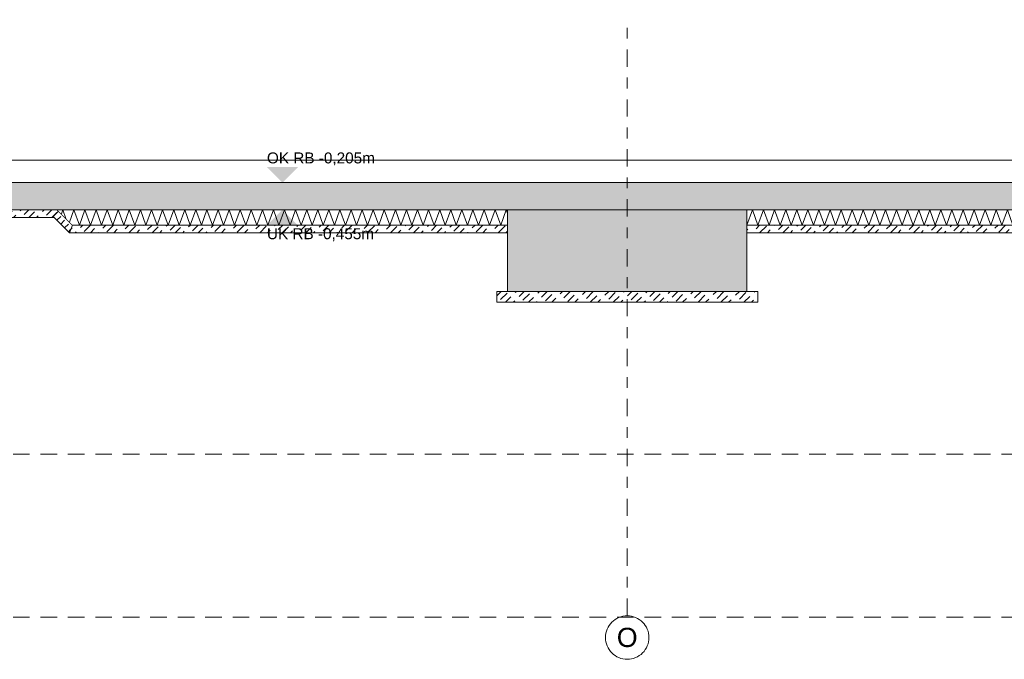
# Model space of a CAD drawing. Header units: metres. Extents: x -273 to 6, y -183 to 13.
# Tile 10 of 256: x -120 to -111, y -55 to -49. Entities that reach past the tile are written whole.
import ezdxf

# ---------------------------------------------------------------- set-up
doc = ezdxf.new("R2010")
doc.units = ezdxf.units.M
doc.header["$LTSCALE"] = 0.05
doc.linetypes.add('ISO-02 Strichlinie', pattern=[3.81, 3.048, -0.762])
doc.linetypes.add('Linienart-53', pattern=[5.291531, 3.175, -1.058062, 0.352704, -0.705764])
for name, color, linetype, lineweight, true_color in [('00 -Bauelemente -Dämmung innen', 7, 'Continuous', 9, 0xff7fe6), ('30 -35 Decken- 0 Decken', 7, 'Continuous', 35, 0x00ee00), ('70 -72 Beschriftung- 1 Beschriftung allgemein', 7, 'Continuous', 9, 0xff6633)]:
    doc.layers.add(name, color=color, linetype=linetype, lineweight=lineweight, true_color=true_color)
doc.layers.add('70 -71 Achsen- 1 Gebäudeachsen', color=7, linetype='Linienart-53', lineweight=18)
doc.layers.add('Keine', color=7, linetype='Continuous', lineweight=9)
doc.styles.add('Arial', font='arial.ttf')
pattern_1 = [(-135, (0, 0), (0.03535534, -0.03535534), [0.084852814, -0.05656854])]

# ---------------------------------------------------------------- blocks, each defined once
blk = doc.blocks.new('Gruppe-3339')
at = {"color": 255, "linetype": 'Continuous', "lineweight": 5}
blk.add_wipeout([(-119.721, 35.9762), (-115.721, 35.9762), (-115.721, 36.1162), (-119.861, 36.1162)], dxfattribs=at).dxf.layer = '00 -Bauelemente -Dämmung innen'
blk = doc.blocks.new('Gruppe-3340')
at = {"layer": '00 -Bauelemente -Dämmung innen', "color": 7, "transparency": 33554687, "flags": 128}
for points in [[(-119.8236, 36.0788), (-119.81, 36.1162), (-119.7809, 36.0361)], [(-115.721, 36.0816), (-115.7336, 36.1162), (-115.7845, 35.9762), (-115.8355, 36.1162), (-115.8864, 35.9762), (-115.9374, 36.1162), (-115.9884, 35.9762), (-116.0393, 36.1162), (-116.0903, 35.9762), (-116.1412, 36.1162), (-116.1922, 35.9762), (-116.2431, 36.1162), (-116.2941, 35.9762), (-116.345, 36.1162), (-116.396, 35.9762), (-116.447, 36.1162), (-116.4979, 35.9762), (-116.5489, 36.1162), (-116.5998, 35.9762), (-116.6508, 36.1162), (-116.7017, 35.9762), (-116.7527, 36.1162), (-116.8036, 35.9762), (-116.8546, 36.1162), (-116.9056, 35.9762), (-116.9565, 36.1162), (-117.0075, 35.9762), (-117.0584, 36.1162), (-117.1094, 35.9762), (-117.1603, 36.1162), (-117.2113, 35.9762), (-117.2623, 36.1162), (-117.3132, 35.9762), (-117.3642, 36.1162), (-117.4151, 35.9762), (-117.4661, 36.1162), (-117.517, 35.9762), (-117.568, 36.1162), (-117.6189, 35.9762), (-117.6699, 36.1162), (-117.7209, 35.9762), (-117.7718, 36.1162), (-117.8228, 35.9762), (-117.8737, 36.1162), (-117.9247, 35.9762), (-117.9756, 36.1162), (-118.0266, 35.9762), (-118.0775, 36.1162), (-118.1285, 35.9762), (-118.1795, 36.1162), (-118.2304, 35.9762), (-118.2814, 36.1162), (-118.3323, 35.9762), (-118.3833, 36.1162), (-118.4342, 35.9762), (-118.4852, 36.1162), (-118.5361, 35.9762), (-118.5871, 36.1162), (-118.6381, 35.9762), (-118.689, 36.1162), (-118.74, 35.9762), (-118.7909, 36.1162), (-118.8419, 35.9762), (-118.8928, 36.1162), (-118.9438, 35.9762), (-118.9948, 36.1162), (-119.0457, 35.9762), (-119.0967, 36.1162), (-119.1476, 35.9762), (-119.1986, 36.1162), (-119.2495, 35.9762), (-119.3005, 36.1162), (-119.3514, 35.9762), (-119.4024, 36.1162), (-119.4534, 35.9762), (-119.5043, 36.1162), (-119.5553, 35.9762), (-119.6062, 36.1162), (-119.6572, 35.9762), (-119.7081, 36.1162), (-119.7489, 36.0041)]]:
    blk.add_lwpolyline(points, dxfattribs=at)
blk = doc.blocks.new('Gruppe-3341')
at = {"layer": '00 -Bauelemente -Dämmung innen', "color": 7, "linetype": 'Continuous', "lineweight": 9, "transparency": 33554687}
blk.add_line((-115.721, 36.1162), (-119.861, 36.1162), dxfattribs=at)
blk = doc.blocks.new('Gruppe-3342')
at = {"layer": '00 -Bauelemente -Dämmung innen', "color": 7, "linetype": 'Continuous', "lineweight": 9, "transparency": 33554687}
blk.add_line((-119.721, 35.9762), (-115.721, 35.9762), dxfattribs=at)
blk = doc.blocks.new('Gruppe-3343')
at = {"layer": '00 -Bauelemente -Dämmung innen', "color": 7, "transparency": 33554687}
for name in ['Gruppe-3341', 'Gruppe-3342']:
    blk.add_blockref(name, (0, 0), dxfattribs=at)
blk = doc.blocks.new('Gruppe-3344')
at = {"layer": '00 -Bauelemente -Dämmung innen', "color": 7}
blk.add_blockref('Gruppe-3339', (0, 0), dxfattribs=at)
at = {"layer": '00 -Bauelemente -Dämmung innen', "color": 7, "transparency": 33554687}
for name in ['Gruppe-3343', 'Gruppe-3340']:
    blk.add_blockref(name, (0, 0), dxfattribs=at)
blk = doc.blocks.new('Gruppe-3345')
at = {"layer": '00 -Bauelemente -Dämmung innen', "color": 7, "transparency": 33554687}
blk.add_blockref('Gruppe-3344', (0, 0), dxfattribs=at)
at = {"layer": '00 -Bauelemente -Dämmung innen', "color": 0, "flags": 1}
for tag in ['IFC_UUID', 'instanceID', 'prm0_name', 'prm0_type', 'prm0_value', 'prm1_name', 'prm1_type', 'prm1_value', 'prm2_name', 'prm2_type', 'prm2_value', 'prm3_name', 'prm3_type', 'prm3_value', 'prm4_name', 'prm4_type', 'prm4_value', 'prm5_name', 'prm5_type', 'prm5_value', 'prm6_name', 'prm6_type', 'prm6_value']:
    blk.add_attdef(tag, (-119.861, 35.9762), '', height=0.00018, dxfattribs=at)
blk = doc.blocks.new('Gruppe-3346')
at = {"color": 255, "linetype": 'Continuous', "lineweight": 5}
blk.add_wipeout([(-113.521, 35.9762), (-108.121, 35.9762), (-108.121, 36.1162), (-113.521, 36.1162)], dxfattribs=at).dxf.layer = '00 -Bauelemente -Dämmung innen'
blk = doc.blocks.new('Gruppe-3347')
at = {"layer": '00 -Bauelemente -Dämmung innen', "color": 7, "transparency": 33554687, "flags": 128}
blk.add_lwpolyline([(-113.521, 35.9762), (-113.47, 36.1162), (-113.4191, 35.9762), (-113.3681, 36.1162), (-113.3172, 35.9762), (-113.2662, 36.1162), (-113.2153, 35.9762), (-113.1643, 36.1162), (-113.1134, 35.9762), (-113.0624, 36.1162), (-113.0114, 35.9762), (-112.9605, 36.1162), (-112.9095, 35.9762), (-112.8586, 36.1162), (-112.8076, 35.9762), (-112.7567, 36.1162), (-112.7057, 35.9762), (-112.6548, 36.1162), (-112.6038, 35.9762), (-112.5528, 36.1162), (-112.5019, 35.9762), (-112.4509, 36.1162), (-112.4, 35.9762), (-112.349, 36.1162), (-112.2981, 35.9762), (-112.2471, 36.1162), (-112.1961, 35.9762), (-112.1452, 36.1162), (-112.0942, 35.9762), (-112.0433, 36.1162), (-111.9923, 35.9762), (-111.9414, 36.1162), (-111.8904, 35.9762), (-111.8395, 36.1162), (-111.7885, 35.9762), (-111.7375, 36.1162), (-111.6866, 35.9762), (-111.6356, 36.1162), (-111.5847, 35.9762), (-111.5337, 36.1162), (-111.4828, 35.9762), (-111.4318, 36.1162), (-111.3809, 35.9762), (-111.3299, 36.1162), (-111.2789, 35.9762), (-111.228, 36.1162), (-111.177, 35.9762), (-111.1261, 36.1162), (-111.0751, 35.9762), (-111.0242, 36.1162), (-110.9732, 35.9762), (-110.9223, 36.1162), (-110.8713, 35.9762), (-110.8203, 36.1162), (-110.7694, 35.9762), (-110.7184, 36.1162), (-110.6675, 35.9762), (-110.6165, 36.1162), (-110.5656, 35.9762), (-110.5146, 36.1162), (-110.4636, 35.9762), (-110.4127, 36.1162), (-110.3617, 35.9762), (-110.3108, 36.1162), (-110.2598, 35.9762), (-110.2089, 36.1162), (-110.1579, 35.9762), (-110.107, 36.1162), (-110.056, 35.9762), (-110.005, 36.1162), (-109.9541, 35.9762), (-109.9031, 36.1162), (-109.8522, 35.9762), (-109.8012, 36.1162), (-109.7503, 35.9762), (-109.6993, 36.1162), (-109.6484, 35.9762), (-109.5974, 36.1162), (-109.5464, 35.9762), (-109.4955, 36.1162), (-109.4445, 35.9762), (-109.3936, 36.1162), (-109.3426, 35.9762), (-109.2917, 36.1162), (-109.2407, 35.9762), (-109.1898, 36.1162), (-109.1388, 35.9762), (-109.0878, 36.1162), (-109.0369, 35.9762), (-108.9859, 36.1162), (-108.935, 35.9762), (-108.884, 36.1162), (-108.8331, 35.9762), (-108.7821, 36.1162), (-108.7312, 35.9762), (-108.6802, 36.1162), (-108.6292, 35.9762), (-108.5783, 36.1162), (-108.5273, 35.9762), (-108.4764, 36.1162), (-108.4254, 35.9762), (-108.3745, 36.1162), (-108.3235, 35.9762), (-108.2725, 36.1162), (-108.2216, 35.9762), (-108.1706, 36.1162), (-108.121, 35.9798)], dxfattribs=at)
blk = doc.blocks.new('Gruppe-3348')
at = {"layer": '00 -Bauelemente -Dämmung innen', "color": 7, "linetype": 'Continuous', "lineweight": 9, "transparency": 33554687}
blk.add_line((-108.121, 36.1162), (-113.521, 36.1162), dxfattribs=at)
blk = doc.blocks.new('Gruppe-3349')
at = {"layer": '00 -Bauelemente -Dämmung innen', "color": 7, "linetype": 'Continuous', "lineweight": 9, "transparency": 33554687}
blk.add_line((-113.521, 35.9762), (-108.121, 35.9762), dxfattribs=at)
blk = doc.blocks.new('Gruppe-3350')
at = {"layer": '00 -Bauelemente -Dämmung innen', "color": 7, "transparency": 33554687}
for name in ['Gruppe-3348', 'Gruppe-3349']:
    blk.add_blockref(name, (0, 0), dxfattribs=at)
blk = doc.blocks.new('Gruppe-3351')
at = {"layer": '00 -Bauelemente -Dämmung innen', "color": 7}
blk.add_blockref('Gruppe-3346', (0, 0), dxfattribs=at)
at = {"layer": '00 -Bauelemente -Dämmung innen', "color": 7, "transparency": 33554687}
for name in ['Gruppe-3347', 'Gruppe-3350']:
    blk.add_blockref(name, (0, 0), dxfattribs=at)
blk = doc.blocks.new('Gruppe-3352')
at = {"layer": '00 -Bauelemente -Dämmung innen', "color": 7, "transparency": 33554687}
blk.add_blockref('Gruppe-3351', (0, 0), dxfattribs=at)
at = {"layer": '00 -Bauelemente -Dämmung innen', "color": 0, "flags": 1}
for tag in ['IFC_UUID', 'instanceID', 'prm0_name', 'prm0_type', 'prm0_value', 'prm1_name', 'prm1_type', 'prm1_value', 'prm2_name', 'prm2_type', 'prm2_value', 'prm3_name', 'prm3_type', 'prm3_value', 'prm4_name', 'prm4_type', 'prm4_value', 'prm5_name', 'prm5_type', 'prm5_value', 'prm6_name', 'prm6_type', 'prm6_value']:
    blk.add_attdef(tag, (-113.521, 35.9762), '', height=0.00018, dxfattribs=at)
blk = doc.blocks.new('Gruppe-3482')
at = {"layer": '70 -71 Achsen- 1 Gebäudeachsen', "transparency": 33554687}
blk.add_line((-114.621, 32.3852), (-114.621, 37.8636), dxfattribs=at)
at = {"color": 255, "transparency": 33554687}
blk.add_wipeout([(-114.621, 31.9852), (-114.6406, 31.9862), (-114.66, 31.9891), (-114.6791, 31.9939), (-114.6975, 32.0005), (-114.7153, 32.0089), (-114.7321, 32.0189), (-114.7479, 32.0306), (-114.7624, 32.0438), (-114.7756, 32.0584), (-114.7873, 32.0741), (-114.7974, 32.091), (-114.8058, 32.1087), (-114.8124, 32.1272), (-114.8172, 32.1462), (-114.82, 32.1656), (-114.821, 32.1852), (-114.82, 32.2048), (-114.8172, 32.2243), (-114.8124, 32.2433), (-114.8058, 32.2618), (-114.7974, 32.2795), (-114.7873, 32.2964), (-114.7756, 32.3121), (-114.7624, 32.3267), (-114.7479, 32.3398), (-114.7321, 32.3515), (-114.7153, 32.3616), (-114.6975, 32.37), (-114.6791, 32.3766), (-114.66, 32.3814), (-114.6406, 32.3843), (-114.621, 32.3852), (-114.6014, 32.3843), (-114.582, 32.3814), (-114.5629, 32.3766), (-114.5445, 32.37), (-114.5267, 32.3616), (-114.5099, 32.3515), (-114.4941, 32.3398), (-114.4796, 32.3267), (-114.4664, 32.3121), (-114.4547, 32.2964), (-114.4446, 32.2795), (-114.4362, 32.2618), (-114.4296, 32.2433), (-114.4248, 32.2243), (-114.422, 32.2048), (-114.421, 32.1852), (-114.422, 32.1656), (-114.4248, 32.1462), (-114.4296, 32.1272), (-114.4362, 32.1087), (-114.4446, 32.091), (-114.4547, 32.0741), (-114.4664, 32.0584), (-114.4796, 32.0438), (-114.4941, 32.0306), (-114.5099, 32.0189), (-114.5267, 32.0089), (-114.5445, 32.0005), (-114.5629, 31.9939), (-114.582, 31.9891), (-114.6014, 31.9862)], dxfattribs=at).dxf.layer = 'Keine'
at = {"layer": 'Keine', "transparency": 33554687, "flags": 128}
blk.add_lwpolyline([(-114.621, 31.9852), (-114.6406, 31.9862), (-114.66, 31.9891), (-114.6791, 31.9939), (-114.6975, 32.0005), (-114.7153, 32.0089), (-114.7321, 32.0189), (-114.7479, 32.0306), (-114.7624, 32.0438), (-114.7756, 32.0584), (-114.7873, 32.0741), (-114.7974, 32.091), (-114.8058, 32.1087), (-114.8124, 32.1272), (-114.8172, 32.1462), (-114.82, 32.1656), (-114.821, 32.1852), (-114.82, 32.2048), (-114.8172, 32.2243), (-114.8124, 32.2433), (-114.8058, 32.2618), (-114.7974, 32.2795), (-114.7873, 32.2964), (-114.7756, 32.3121), (-114.7624, 32.3267), (-114.7479, 32.3398), (-114.7321, 32.3515), (-114.7153, 32.3616), (-114.6975, 32.37), (-114.6791, 32.3766), (-114.66, 32.3814), (-114.6406, 32.3843), (-114.621, 32.3852), (-114.6014, 32.3843), (-114.582, 32.3814), (-114.5629, 32.3766), (-114.5445, 32.37), (-114.5267, 32.3616), (-114.5099, 32.3515), (-114.4941, 32.3398), (-114.4796, 32.3267), (-114.4664, 32.3121), (-114.4547, 32.2964), (-114.4446, 32.2795), (-114.4362, 32.2618), (-114.4296, 32.2433), (-114.4248, 32.2243), (-114.422, 32.2048), (-114.421, 32.1852), (-114.422, 32.1656), (-114.4248, 32.1462), (-114.4296, 32.1272), (-114.4362, 32.1087), (-114.4446, 32.091), (-114.4547, 32.0741), (-114.4664, 32.0584), (-114.4796, 32.0438), (-114.4941, 32.0306), (-114.5099, 32.0189), (-114.5267, 32.0089), (-114.5445, 32.0005), (-114.5629, 31.9939), (-114.582, 31.9891), (-114.6014, 31.9862)], close=True, dxfattribs=at)
at = {"layer": 'Keine', "transparency": 33554687, "insert": (-114.621, 32.1852), "char_height": 0.1762, "attachment_point": 5, "line_spacing_factor": 0.970891, "style": 'Arial'}
blk.add_mtext('O', dxfattribs=at)
blk = doc.blocks.new('Gruppe-3483')
at = {"color": 255, "linetype": 'Continuous', "lineweight": 9}
for points in [[(-162.29599996, 36.57119107), (-101.34599996, 36.57119107), (-101.34599996, 36.36619107), (-162.29599996, 36.36619107)], [(-121.12099996, 36.11619107), (-119.86099996, 36.11619107), (-119.79099996, 36.04619107), (-121.12099996, 36.04619107)], [(-119.72099996, 35.97619107), (-115.72099996, 35.97619107), (-115.72099996, 35.90619107), (-119.74999491, 35.90619107)], [(-113.52099996, 35.97619107), (-108.12099996, 35.97619107), (-108.12099996, 35.90619107), (-113.52099996, 35.90619107)], [(-115.82099996, 35.36619107), (-113.42099996, 35.36619107), (-113.42099996, 35.26619107), (-115.82099996, 35.26619107)]]:
    blk.add_wipeout(points, dxfattribs=at).dxf.layer = '30 -35 Decken- 0 Decken'
at = {"layer": '30 -35 Decken- 0 Decken', "linetype": 'Continuous', "lineweight": 9}
h = blk.add_hatch(dxfattribs=at)
h.set_pattern_fill('5_Beton unbewehrt', style=0, pattern_type=2)
h.set_pattern_definition(pattern_1)
h.paths.add_polyline_path([(-121.12099996, 36.11619107), (-119.86099996, 36.11619107), (-119.79099996, 36.04619107), (-121.12099996, 36.04619107)])
h = blk.add_hatch(dxfattribs=at)
h.set_pattern_fill('5_Beton unbewehrt', style=0, pattern_type=2)
h.set_pattern_definition(pattern_1)
h.paths.add_polyline_path([(-119.72099996, 35.97619107), (-115.72099996, 35.97619107), (-115.72099996, 35.90619107), (-119.74999491, 35.90619107)])
h = blk.add_hatch(dxfattribs=at)
h.set_pattern_fill('5_Beton unbewehrt', style=0, pattern_type=2)
h.set_pattern_definition(pattern_1)
h.paths.add_polyline_path([(-113.52099996, 35.97619107), (-108.12099996, 35.97619107), (-108.12099996, 35.90619107), (-113.52099996, 35.90619107)])
h = blk.add_hatch(dxfattribs=at)
h.set_pattern_fill('5_Beton unbewehrt', style=0, pattern_type=2)
h.set_pattern_definition(pattern_1)
h.paths.add_polyline_path([(-115.82099996, 35.36619107), (-113.42099996, 35.36619107), (-113.42099996, 35.26619107), (-115.82099996, 35.26619107)])
at = {"layer": '30 -35 Decken- 0 Decken', "color": 7, "linetype": 'Continuous', "lineweight": 9, "flags": 128}
for points in [[(-162.29599996, 36.57119107), (-101.34599996, 36.57119107), (-101.34599996, 36.36619107), (-162.29599996, 36.36619107)], [(-121.12099996, 36.11619107), (-119.86099996, 36.11619107), (-119.79099996, 36.04619107), (-121.12099996, 36.04619107)], [(-119.72099996, 35.97619107), (-115.72099996, 35.97619107), (-115.72099996, 35.90619107), (-119.74999491, 35.90619107)], [(-113.52099996, 35.97619107), (-108.12099996, 35.97619107), (-108.12099996, 35.90619107), (-113.52099996, 35.90619107)], [(-115.82099996, 35.36619107), (-113.42099996, 35.36619107), (-113.42099996, 35.26619107), (-115.82099996, 35.26619107)]]:
    blk.add_lwpolyline(points, close=True, dxfattribs=at)
at = {"layer": '30 -35 Decken- 0 Decken', "color": 7, "linetype": 'Continuous', "lineweight": 9}
blk.add_solid([(-117.79099996, 36.36619107), (-117.9332643, 36.50845541), (-117.64873563, 36.50845541)], dxfattribs=at)
at = {"layer": '30 -35 Decken- 0 Decken', "color": 7, "insert": (-117.9332643, 36.64371629), "char_height": 0.1006886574, "attachment_point": 1, "line_spacing_factor": 0.970891, "style": 'Arial'}
blk.add_mtext('OK RB -0,205m', dxfattribs=at)
at = {"layer": '00 -Bauelemente -Dämmung innen', "color": 7}
blk.add_blockref('Gruppe-3352', (0, 0), dxfattribs=at)
at = {"color": 255, "linetype": 'Continuous', "lineweight": 9}
blk.add_wipeout([(-119.84890445, 36.10409555), (-119.72099996, 35.97619107), (-119.74999491, 35.90619107), (-119.89840192, 36.05459808)], dxfattribs=at).dxf.layer = '30 -35 Decken- 0 Decken'
at = {"layer": '30 -35 Decken- 0 Decken', "linetype": 'Continuous', "lineweight": 9}
h = blk.add_hatch(dxfattribs=at)
h.set_pattern_fill('5_Beton unbewehrt', style=0, pattern_type=2)
h.set_pattern_definition(pattern_1)
h.paths.add_polyline_path([(-119.84890445, 36.10409555), (-119.72099996, 35.97619107), (-119.74999491, 35.90619107), (-119.89840192, 36.05459808)])
at = {"layer": '30 -35 Decken- 0 Decken', "color": 7, "linetype": 'Continuous', "lineweight": 9, "flags": 128}
blk.add_lwpolyline([(-119.84890445, 36.10409555), (-119.72099996, 35.97619107), (-119.74999491, 35.90619107), (-119.89840192, 36.05459808)], close=True, dxfattribs=at)
at = {"layer": '00 -Bauelemente -Dämmung innen', "color": 7}
blk.add_blockref('Gruppe-3345', (0, 0), dxfattribs=at)
at = {"layer": '30 -35 Decken- 0 Decken', "color": 7, "linetype": 'Continuous', "lineweight": 9}
blk.add_solid([(-117.79099996, 36.11619107), (-117.9332643, 35.97392674), (-117.64873563, 35.97392674)], dxfattribs=at)
at = {"layer": '30 -35 Decken- 0 Decken', "color": 7, "insert": (-117.9332643, 35.94690984), "char_height": 0.1006886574, "attachment_point": 1, "line_spacing_factor": 0.970891, "style": 'Arial'}
blk.add_mtext('UK RB -0,455m', dxfattribs=at)
at = {"color": 255, "linetype": 'Continuous', "lineweight": 9}
blk.add_wipeout([(-167.72099996, 35.36619107), (-167.72099996, 36.01619107), (-165.69599318, 36.01619107), (-165.69599318, 35.91619107), (-164.29599996, 35.91619107), (-164.29599996, 35.07119107), (-164.62599996, 35.07119107), (-164.62599996, 34.07119107), (-161.56599996, 34.07119107), (-161.56599996, 35.07119107), (-161.89599996, 35.07119107), (-161.89599996, 36.11619107), (-160.82099996, 36.11619107), (-160.82099996, 35.36619107), (-159.62099996, 35.36619107), (-159.62099996, 36.11619107), (-153.72099996, 36.11619107), (-153.72099996, 35.36619107), (-151.52099996, 35.36619107), (-151.52099996, 36.11619107), (-146.12099996, 36.11619107), (-146.12099996, 35.36619107), (-143.92099996, 35.36619107), (-143.92099996, 36.11619107), (-138.52099996, 36.11619107), (-138.52099996, 35.36619107), (-136.32099996, 35.36619107), (-136.32099996, 36.11619107), (-130.92099996, 36.11619107), (-130.92099996, 35.36619107), (-128.72099996, 35.36619107), (-128.72099996, 36.11619107), (-123.32099996, 36.11619107), (-123.32099996, 35.36619107), (-121.12099996, 35.36619107), (-121.12099996, 36.11619107), (-115.72099996, 36.11619107), (-115.72099996, 35.36619107), (-113.52099996, 35.36619107), (-113.52099996, 36.11619107), (-108.12099996, 36.11619107), (-108.12099996, 35.36619107), (-105.92099996, 35.36619107), (-105.92099996, 36.11619107), (-101.74599996, 36.11619107), (-101.74599996, 35.07119107), (-102.09599996, 35.07119107), (-102.09599996, 34.07119107), (-98.82099996, 34.07119107), (-98.82099996, 36.11619107), (-94.92099996, 36.11619107), (-94.92099996, 35.36619107), (-93.72099996, 35.36619107), (-93.72099996, 36.11619107), (-92.67099996, 36.11619107), (-92.67099996, 35.36619107), (-89.67099996, 35.36619107), (-89.67099996, 36.11619107), (-84.42099996, 36.11619107), (-84.42099996, 35.36619107), (-80.75599996, 35.36619107), (-80.75599996, 36.11619107), (-76.34599996, 36.11619107), (-76.34599996, 36.01619107), (-75.42099996, 36.01619107), (-75.42099996, 35.36619107), (-73.92099996, 35.36619107), (-73.92099996, 36.01619107), (-68.62099996, 36.01619107), (-68.62099996, 35.36619107), (-64.22099996, 35.36619107), (-64.22099996, 36.01619107), (-60.37099996, 36.01619107), (-60.37099996, 35.36619107), (-55.97099996, 35.36619107), (-55.97099996, 36.01619107), (-50.19599996, 36.01619107), (-50.19599996, 34.55619107), (-29.02099996, 34.55619107), (-29.02099996, 36.01619107), (-26.37099996, 36.01619107), (-26.37099996, 35.91619107), (-25.92099996, 35.91619107), (-25.92099996, 35.36619107), (-24.42099996, 35.36619107), (-24.42099996, 36.11619107), (-24.97099996, 36.11619107), (-24.97099996, 36.36619107), (-29.42099996, 36.36619107), (-29.42099996, 35.15619107), (-49.79599996, 35.15619107), (-49.79599996, 36.36619107), (-99.54599996, 36.36619107), (-99.54599996, 35.07119107), (-101.34599996, 35.07119107), (-101.34599996, 36.36619107), (-162.29599996, 36.36619107), (-162.29599996, 35.07119107), (-163.89599996, 35.07119107), (-163.89599996, 36.36619107), (-168.02099996, 36.36619107), (-168.02099996, 35.36619107)], dxfattribs=at).dxf.layer = '30 -35 Decken- 0 Decken'
at = {"layer": '30 -35 Decken- 0 Decken', "linetype": 'Continuous', "lineweight": 9}
h = blk.add_hatch(dxfattribs=at)
h.set_pattern_fill('Stahlbeton1  SRF', style=0, pattern_type=2)
h.set_pattern_definition([(45, (0, 0), (0.07071068, -0.07071068), []), (45, (0.03536, -0.03536), (0.07071068, -0.07071068), [0.075, -0.05])])
h.paths.add_polyline_path([(-167.72099996, 35.36619107), (-167.72099996, 36.01619107), (-165.69599318, 36.01619107), (-165.69599318, 35.91619107), (-164.29599996, 35.91619107), (-164.29599996, 35.07119107), (-164.62599996, 35.07119107), (-164.62599996, 34.07119107), (-161.56599996, 34.07119107), (-161.56599996, 35.07119107), (-161.89599996, 35.07119107), (-161.89599996, 36.11619107), (-160.82099996, 36.11619107), (-160.82099996, 35.36619107), (-159.62099996, 35.36619107), (-159.62099996, 36.11619107), (-153.72099996, 36.11619107), (-153.72099996, 35.36619107), (-151.52099996, 35.36619107), (-151.52099996, 36.11619107), (-146.12099996, 36.11619107), (-146.12099996, 35.36619107), (-143.92099996, 35.36619107), (-143.92099996, 36.11619107), (-138.52099996, 36.11619107), (-138.52099996, 35.36619107), (-136.32099996, 35.36619107), (-136.32099996, 36.11619107), (-130.92099996, 36.11619107), (-130.92099996, 35.36619107), (-128.72099996, 35.36619107), (-128.72099996, 36.11619107), (-123.32099996, 36.11619107), (-123.32099996, 35.36619107), (-121.12099996, 35.36619107), (-121.12099996, 36.11619107), (-115.72099996, 36.11619107), (-115.72099996, 35.36619107), (-113.52099996, 35.36619107), (-113.52099996, 36.11619107), (-108.12099996, 36.11619107), (-108.12099996, 35.36619107), (-105.92099996, 35.36619107), (-105.92099996, 36.11619107), (-101.74599996, 36.11619107), (-101.74599996, 35.07119107), (-102.09599996, 35.07119107), (-102.09599996, 34.07119107), (-98.82099996, 34.07119107), (-98.82099996, 36.11619107), (-94.92099996, 36.11619107), (-94.92099996, 35.36619107), (-93.72099996, 35.36619107), (-93.72099996, 36.11619107), (-92.67099996, 36.11619107), (-92.67099996, 35.36619107), (-89.67099996, 35.36619107), (-89.67099996, 36.11619107), (-84.42099996, 36.11619107), (-84.42099996, 35.36619107), (-80.75599996, 35.36619107), (-80.75599996, 36.11619107), (-76.34599996, 36.11619107), (-76.34599996, 36.01619107), (-75.42099996, 36.01619107), (-75.42099996, 35.36619107), (-73.92099996, 35.36619107), (-73.92099996, 36.01619107), (-68.62099996, 36.01619107), (-68.62099996, 35.36619107), (-64.22099996, 35.36619107), (-64.22099996, 36.01619107), (-60.37099996, 36.01619107), (-60.37099996, 35.36619107), (-55.97099996, 35.36619107), (-55.97099996, 36.01619107), (-50.19599996, 36.01619107), (-50.19599996, 34.55619107), (-29.02099996, 34.55619107), (-29.02099996, 36.01619107), (-26.37099996, 36.01619107), (-26.37099996, 35.91619107), (-25.92099996, 35.91619107), (-25.92099996, 35.36619107), (-24.42099996, 35.36619107), (-24.42099996, 36.11619107), (-24.97099996, 36.11619107), (-24.97099996, 36.36619107), (-29.42099996, 36.36619107), (-29.42099996, 35.15619107), (-49.79599996, 35.15619107), (-49.79599996, 36.36619107), (-99.54599996, 36.36619107), (-99.54599996, 35.07119107), (-101.34599996, 35.07119107), (-101.34599996, 36.36619107), (-162.29599996, 36.36619107), (-162.29599996, 35.07119107), (-163.89599996, 35.07119107), (-163.89599996, 36.36619107), (-168.02099996, 36.36619107), (-168.02099996, 35.36619107)])
at = {"layer": '30 -35 Decken- 0 Decken', "color": 7, "linetype": 'Continuous', "lineweight": 9}
blk.add_line((-115.73357751, 36.11619107), (-113.52099996, 36.11619107), dxfattribs=at)
at = {"layer": '30 -35 Decken- 0 Decken', "color": 7, "linetype": 'Continuous', "lineweight": 9, "flags": 128}
for points in [[(-136.32099996, 36.11619107), (-130.92099996, 36.11619107), (-130.92099996, 35.36619107), (-128.72099996, 35.36619107), (-128.72099996, 36.11619107), (-123.32099996, 36.11619107), (-123.32099996, 35.36619107), (-121.12099996, 35.36619107), (-121.12099996, 36.11619107), (-115.72099996, 36.11619107), (-115.72099996, 35.36619107), (-113.52099996, 35.36619107), (-113.52099996, 36.11619107), (-108.12099996, 36.11619107), (-108.12099996, 35.36619107), (-105.92099996, 35.36619107), (-105.92099996, 36.11619107), (-101.74599996, 36.11619107), (-101.74599996, 35.07119107), (-102.09599996, 35.07119107), (-102.09599996, 34.07119107), (-98.82099996, 34.07119107)], [(-49.79599996, 36.36619107), (-99.54599996, 36.36619107), (-99.54599996, 35.07119107), (-101.34599996, 35.07119107), (-101.34599996, 36.36619107), (-162.29599996, 36.36619107)]]:
    blk.add_lwpolyline(points, dxfattribs=at)
at = {"layer": '70 -71 Achsen- 1 Gebäudeachsen', "color": 7, "transparency": 33554687}
blk.add_blockref('Gruppe-3482', (0, 0), dxfattribs=at)
blk = doc.blocks.new('_FU_2D LP9 (3D)')
at = {"layer": '30 -35 Decken- 0 Decken', "color": 7}
blk.add_blockref('Gruppe-3483', (0, 0), dxfattribs=at)
at = {"layer": '70 -72 Beschriftung- 1 Beschriftung allgemein', "linetype": 'ISO-02 Strichlinie'}
for p, q in [((-183.8724, 33.8712), (1.1339, 33.8712)), ((-183.8724, 32.3712), (1.1339, 32.3712))]:
    blk.add_line(p, q, dxfattribs=at)

msp = doc.modelspace()

# ---------------------------------------------------------------- block references
at = {"layer": 'Keine', "color": 1}
msp.add_blockref('_FU_2D LP9 (3D)', (-0.071, -87.1545), dxfattribs=at)

doc.saveas('drawing.dxf')
